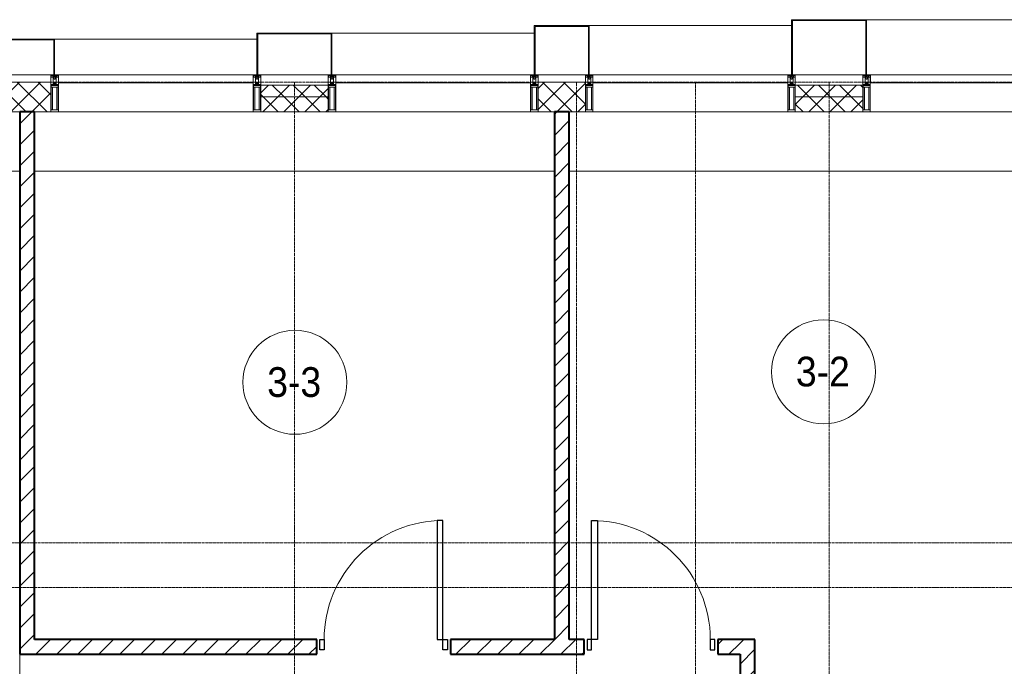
# Model space of a CAD drawing. Header units: millimetres. Extents: x 110168 to 197584, y 7718 to 235556.
# Tile 22 of 42: x 120500 to 127130, y 29169 to 33520. Entities that reach past the tile are written whole.
import ezdxf

# ---------------------------------------------------------------- set-up
doc = ezdxf.new("R2010")
doc.units = ezdxf.units.MM
doc.linetypes.add('ADSK_Линия сетки', pattern=[25, 20, -2.5, 0, -2.5])
doc.linetypes.add('Линия сетки', pattern=[25, 20, -2.5, 0, -2.5])
for name, color, linetype, lineweight in [('Двери', 7, 'Continuous', 18), ('Импосты витража', 7, 'Continuous', 18), ('Колонны', 7, 'Continuous', 18), ('Марки помещений', 7, 'Continuous', 20), ('Оси', 7, 'Continuous', 9), ('Панели витража', 7, 'Continuous', 18), ('Перекрытия', 7, 'Continuous', 18), ('Стены', 7, 'Continuous', 18), ('Стены разрез', 7, 'Continuous', 40), ('Стены штриховка', 7, 'Continuous', 40), ('Элементы узлов', 7, 'Continuous', 18)]:
    doc.layers.add(name, color=color, linetype=linetype, lineweight=lineweight)
doc.styles.add('Arial_3', font='arial.ttf', dxfattribs={"width": 0.9, "height": 200})
pattern_1 = [(45, (0, 0), (-70.71068, 70.71068), [])]
pattern_2 = [(45, (0, 0), (-70.71068, 70.71068), []), (135, (0, 0), (-70.71068, -70.71068), [])]

# ---------------------------------------------------------------- blocks, each defined once
blk = doc.blocks.new('A_DOR_Door - Вн_3_Одинарная_900x2100-3073232-МКСС_К4_L26_87_900_')
at = {"layer": 'Двери', "color": 253, "lineweight": 30, "true_color": 0xaaaaaa}
for p, q in [((-400, 50), (-400, 850)), ((-400, 850), (-360, 850)), ((-400, 50), (-400, 850)), ((-360, 850), (-360, 50)), ((-430, 50), (-430, -20)), ((-400, 50), (-430, 50)), ((-360, 50), (-400, 50)), ((-400, -20), (-400, 50)), ((430, 50), (400, 50)), ((400, 50), (400, -20)), ((430, -20), (430, 50)), ((-430, -20), (-400, -20)), ((400, -20), (430, -20))]:
    blk.add_line(p, q, dxfattribs=at)
at = {"layer": 'Двери', "color": 254, "lineweight": 9, "true_color": 0xd4d4d4}
blk.add_arc((-400, 50), 800, 360, 90, dxfattribs=at)
blk = doc.blocks.new('A_DOR_Door - Вн_3_Одинарная_900x2100-3073277-МКСС_К4_L26_87_900_')
at = {"layer": 'Двери', "color": 253, "lineweight": 30, "true_color": 0xaaaaaa}
for p, q in [((-430, 20), (-400, 20)), ((-430, -50), (-430, 20)), ((-400, 20), (-400, -50)), ((400, -50), (400, 20)), ((400, 20), (430, 20)), ((430, 20), (430, -50)), ((-400, -50), (-430, -50)), ((-400, -50), (-400, -850)), ((-360, -50), (-400, -50)), ((-400, -50), (-400, -850)), ((-360, -850), (-360, -50)), ((430, -50), (400, -50)), ((-400, -850), (-360, -850))]:
    blk.add_line(p, q, dxfattribs=at)
at = {"layer": 'Двери', "color": 254, "lineweight": 9, "true_color": 0xd4d4d4}
blk.add_arc((-400, -50), 800, 270, 0, dxfattribs=at)
blk = doc.blocks.new('135_SLK_K4_AR_rvt-1-МКСС_К4_L26_87_900_')
at = {"layer": 'Стены разрез', "lineweight": 9, "true_color": 0xaaaaaa}
h = blk.add_hatch(dxfattribs=at)
h.set_pattern_fill('FP_1', color=253, style=0, pattern_type=2)
h.set_pattern_definition(pattern_1)
h.paths.add_polyline_path([(120600, 29250), (120600, 32900), (120500, 32900), (120500, 29250)])
h = blk.add_hatch(dxfattribs=at)
h.set_pattern_fill('FP_1', color=253, style=0, pattern_type=2)
h.set_pattern_definition(pattern_1)
h.paths.add_polyline_path([(124200, 29350), (124200, 32900), (124100, 32900), (124100, 29350)])
h = blk.add_hatch(dxfattribs=at)
h.set_pattern_fill('FP_1', color=253, style=0, pattern_type=2)
h.set_pattern_definition(pattern_1)
h.paths.add_polyline_path([(125200, 29250), (125350, 29250), (125350, 29350), (125200, 29350)])
h.paths.add_polyline_path([(124300, 29250), (124300, 29350), (123400, 29350), (123400, 29250)])
h.paths.add_polyline_path([(122500, 29250), (122500, 29350), (120600, 29350), (120600, 29250), (122418.7, 29250)])
h = blk.add_hatch(dxfattribs=at)
h.set_pattern_fill('FP_1', color=253, style=0, pattern_type=2)
h.set_pattern_definition(pattern_1)
h.paths.add_polyline_path([(125450, 28750), (125450, 29350), (125350, 29350), (125350, 28750), (125377.1, 28750)])
at = {"layer": 'Перекрытия', "color": 253, "true_color": 0xaaaaaa}
for p, q in [((120500, 32500), (115749.8, 32500)), ((124100, 32500), (120600, 32500)), ((127800, 32500), (124200, 32500))]:
    blk.add_line(p, q, dxfattribs=at)
at = {"layer": 'Стены', "color": 253, "true_color": 0xaaaaaa}
blk.add_line((120500.4, 29250), (120500.4, 28200), dxfattribs=at)
at = {"layer": 'Стены разрез', "color": 253, "true_color": 0xaaaaaa}
for p, q in [((120500, 32900), (120500, 29250)), ((120600, 32900), (120500, 32900)), ((120600, 29350), (120600, 32900)), ((124200, 32900), (124100, 32900)), ((124100, 32900), (124100, 29350)), ((124200, 29350), (124200, 32900)), ((122500, 29350), (120600, 29350)), ((122500, 29250), (122500, 29350)), ((124100, 29350), (123400, 29350)), ((123400, 29350), (123400, 29250)), ((124300, 29350), (124200, 29350)), ((124300, 29250), (124300, 29350)), ((125350, 29350), (125200, 29350)), ((125200, 29350), (125200, 29250)), ((125450, 29350), (125350, 29350)), ((125450, 28750), (125450, 29350)), ((120500, 29250), (120600, 29250)), ((120600, 29250), (122500, 29250)), ((123400, 29250), (124300, 29250)), ((125200, 29250), (125350, 29250)), ((125350, 29250), (125350, 28750))]:
    blk.add_line(p, q, dxfattribs=at)
at = {"layer": 'Двери', "color": 253, "lineweight": 18, "true_color": 0xaaaaaa, "rotation": 180}
blk.add_blockref('A_DOR_Door - Вн_3_Одинарная_900x2100-3073277-МКСС_К4_L26_87_900_', (122950, 29300), dxfattribs=at)
at = {"layer": 'Двери', "color": 253, "lineweight": 18, "true_color": 0xaaaaaa}
blk.add_blockref('A_DOR_Door - Вн_3_Одинарная_900x2100-3073232-МКСС_К4_L26_87_900_', (124750, 29300), dxfattribs=at)
blk = doc.blocks.new('System Panel - A_PAN_Glass-7513417-МКСС_К4_L26_87_900_')
at = {"layer": 'Панели витража', "color": 253, "lineweight": 5, "true_color": 0xaaaaaa}
for p, q in [((656.25, 0), (-656.25, 0)), ((-656.25, 0), (-656.25, -55)), ((656.25, -55), (656.25, 0)), ((-656.25, -55), (656.25, -55))]:
    blk.add_line(p, q, dxfattribs=at)
blk = doc.blocks.new('Rectangular Mullion - R_StandardFrame_50Wx250H-5816490-МКСС_К4_L26_87_900_')
at = {"layer": 'Импосты витража', "color": 253, "lineweight": 5, "true_color": 0xaaaaaa}
blk.add_line((134740, 32900), (133427.5, 32900), dxfattribs=at)
blk = doc.blocks.new('Rectangular Mullion - 50Wx250H-2623690-МКСС_К4_L26_87_900_')
at = {"layer": 'Элементы узлов', "color": 253, "lineweight": 5, "true_color": 0xaaaaaa}
for p, q in [((-25, 65.2), (-25, 250)), ((-25, 250), (0, 250)), ((-23, 237.3), (0, 237.3)), ((-23, 237.3), (-23, 73.6)), ((-14.9, 84), (-14.9, 237.3)), ((25, 250), (0, 250)), ((23, 237.3), (0, 237.3)), ((14.9, 84), (14.9, 237.3)), ((23, 237.3), (23, 73.6)), ((25, 65.2), (25, 250)), ((0, 84), (-23, 84)), ((-0.5, 73.6), (-23, 73.6)), ((-14, 71.3), (-14, 65.2)), ((-10, 71.3), (-14, 71.3)), ((-10, 53), (-10, 71.3)), ((-7, 65.2), (-5.9, 67.3)), ((-4.1, 67.3), (-5.9, 67.3)), ((-4.1, 67.3), (-2.9, 65.1)), ((0, 84), (23, 84)), ((0.5, 73.6), (23, 73.6)), ((4.1, 67.3), (2.9, 65.1)), ((4.1, 67.3), (5.9, 67.3)), ((7, 65.2), (5.9, 67.3)), ((10, 71.3), (14, 71.3)), ((10, 53), (10, 71.3)), ((14, 71.3), (14, 65.2)), ((-14, 65.2), (-25, 65.2)), ((-23.8, 14.6), (-25, 14.2)), ((-25, 0), (-25, 14.2)), ((-22.3, 17), (-23.8, 17)), ((-23.8, 17), (-23.8, 14.6)), ((-22.5, 10.6), (-23.8, 14.6)), ((-22.5, 10.6), (-23.7, 9.9)), ((-23.7, 1.3), (-23.7, 9.9)), ((-23.7, 1.3), (-11.8, 1.3)), ((-23.2, 10.2), (-22.5, 8)), ((-22.5, 8), (-22.5, 4.5)), ((-21.3, 4.5), (-22.5, 4.5)), ((-22.3, 17), (-22.3, 16)), ((-22.3, 16), (-21.3, 16)), ((-19, 17.6), (-21.3, 16)), ((-21.3, 4.5), (-21.3, 6.5)), ((-21.3, 6.5), (-14.2, 6.5)), ((-18.4, 16.6), (-19, 17.6)), ((-7.4, 16.6), (-18.4, 16.6)), ((-14.2, 6.5), (-14.2, 4.5)), ((-13.2, 4.5), (-14.2, 4.5)), ((-13.2, 4.5), (-12.2, 7.2)), ((-12.7, 7.6), (-11.3, 11.4)), ((-12.7, 7.6), (-11.8, 6.9)), ((-12.2, 9), (-12.2, 14.8)), ((-12.2, 14.8), (0, 14.8)), ((-11.8, 1.3), (-11.8, 6.9)), ((-10.5, 11.2), (-11.3, 11.4)), ((-10.5, 1.5), (-10.5, 11.2)), ((-4.8, 1.5), (-10.5, 1.5)), ((-8.7, 53), (-10, 53)), ((-10, 53), (-10, 17)), ((-10, 17), (-7.5, 17)), ((-8.7, 53), (-7, 54.7)), ((-8.5, 23), (-1.5, 30)), ((-8.5, 18.5), (-8.5, 23)), ((-7.5, 18.5), (-8.5, 18.5)), ((-7.5, 17), (-7.5, 18.5)), ((-7.4, 18), (-7.4, 16.6)), ((-2.6, 18), (-7.4, 18)), ((-7, 65.2), (-7, 54.7)), ((0, 8), (-4.8, 8)), ((-4.8, 1.5), (-4.8, 8)), ((-2.9, 65.1), (-2.9, 54.6)), ((-1.3, 53), (-2.9, 54.6)), ((-2.6, 18), (-2.6, 16.8)), ((-2.6, 16.8), (0, 16.8)), ((-1.5, 30), (0, 30)), ((0, 53), (-1.3, 53)), ((0, 53), (1.3, 53)), ((1.5, 30), (0, 30)), ((2.6, 16.8), (0, 16.8)), ((0, 14.8), (0, 16.8)), ((0, 14.8), (0, 16.8)), ((12.2, 14.8), (0, 14.8)), ((0, 0), (0, 8)), ((0, 8), (4.8, 8)), ((0, 0), (0, 8)), ((1.3, 53), (2.9, 54.6)), ((8.5, 23), (1.5, 30)), ((2.6, 18), (2.6, 16.8)), ((2.6, 18), (7.4, 18)), ((2.9, 65.1), (2.9, 54.6)), ((4.8, 1.5), (4.8, 8)), ((4.8, 1.5), (10.5, 1.5)), ((7, 65.2), (7, 54.7)), ((8.7, 53), (7, 54.7)), ((7.4, 18), (7.4, 16.6)), ((7.4, 16.6), (18.4, 16.6)), ((7.5, 18.5), (8.5, 18.5)), ((7.5, 17), (7.5, 18.5)), ((10, 17), (7.5, 17)), ((8.5, 18.5), (8.5, 23)), ((8.7, 53), (10, 53)), ((10, 53), (10, 17)), ((10.5, 11.2), (11.3, 11.4)), ((10.5, 1.5), (10.5, 11.2)), ((12.7, 7.6), (11.3, 11.4)), ((12.7, 7.6), (11.8, 6.9)), ((11.8, 1.3), (11.8, 6.9)), ((23.7, 1.3), (11.8, 1.3)), ((12.2, 9), (12.2, 14.8)), ((13.2, 4.5), (12.2, 7.2)), ((13.2, 4.5), (14.2, 4.5)), ((14, 65.2), (25, 65.2)), ((21.3, 6.5), (14.2, 6.5)), ((14.2, 6.5), (14.2, 4.5)), ((18.4, 16.6), (19, 17.6)), ((19, 17.6), (21.3, 16)), ((22.3, 16), (21.3, 16)), ((21.3, 4.5), (21.3, 6.5)), ((21.3, 4.5), (22.5, 4.5)), ((22.3, 17), (22.3, 16)), ((22.3, 17), (23.8, 17)), ((22.5, 10.6), (23.8, 14.6)), ((22.5, 10.6), (23.7, 9.9)), ((23.2, 10.2), (22.5, 8)), ((22.5, 8), (22.5, 4.5)), ((23.7, 1.3), (23.7, 9.9)), ((23.8, 17), (23.8, 14.6)), ((23.8, 14.6), (25, 14.2)), ((25, 0), (25, 14.2)), ((-25, 0), (0, 0)), ((25, 0), (0, 0))]:
    blk.add_line(p, q, dxfattribs=at)
for centre, start, end in [((-0.5, 73.1), 360, 90), ((0.5, 73.1), 90, 180)]:
    blk.add_arc(centre, 0.5, start, end, dxfattribs=at)
blk = doc.blocks.new('Rectangular Mullion - R_StandardFrame_50Wx250H-V41-МКСС_К4_L26_87_900_')
at = {"layer": 'Импосты витража', "color": 253, "lineweight": 5, "true_color": 0xaaaaaa}
for p, q in [((-25, 0), (-25, 250)), ((-25, 250), (25, 250)), ((25, 250), (25, 0)), ((0, 0), (-25, 0)), ((25, 0), (5, 0))]:
    blk.add_line(p, q, dxfattribs=at)
blk = doc.blocks.new('Rectangular Mullion - R_StandardFrame_50Wx250H-V40-МКСС_К4_L26_87_900_')
at = {"layer": 'Импосты витража', "color": 253, "lineweight": 5, "true_color": 0xaaaaaa}
for p, q in [((-25, 0), (-25, 250)), ((-25, 250), (25, 250)), ((25, 250), (25, 0)), ((-5, 0), (-25, 0)), ((25, 0), (0, 0))]:
    blk.add_line(p, q, dxfattribs=at)
blk = doc.blocks.new('Rectangular Mullion - R_StandardFrame_50Wx250H-5937779-МКСС_К4_L26_87_900_')
at = {"layer": 'Импосты витража', "color": 253, "lineweight": 5, "true_color": 0xaaaaaa}
blk.add_line((122072.5, 32900), (120760, 32900), dxfattribs=at)
blk = doc.blocks.new('Rectangular Mullion - R_StandardFrame_50Wx250H-7516606-МКСС_К4_L26_87_900_')
at = {"layer": 'Импосты витража', "color": 253, "lineweight": 5, "true_color": 0xaaaaaa}
for p, q in [((-25, 0), (-25, 250)), ((-25, 250), (25, 250)), ((25, 250), (25, 0)), ((-5, 0), (-25, 0)), ((25, 0), (0, 0))]:
    blk.add_line(p, q, dxfattribs=at)
blk = doc.blocks.new('A_SLK_PAN_Type1 - Прямой тип панели-6538435-МКСС_К4_L26_87_900_')
at = {"layer": 'Колонны', "lineweight": 5}
for p, q in [((-247.5, 0), (-252.5, 0)), ((-252.5, 0), (-252.5, -370)), ((-247.5, -365), (-247.5, 0)), ((227.5, 0), (-227.5, 0)), ((247.5, 0), (247.5, -365)), ((252.5, 0), (247.5, 0)), ((252.5, -370), (252.5, 0)), ((-252.5, -370), (252.5, -370)), ((247.5, -365), (-247.5, -365))]:
    blk.add_line(p, q, dxfattribs=at)
blk = doc.blocks.new('A_SLK_PAN_Type1 - Прямой тип панели-6538437-МКСС_К4_L26_87_900_')
at = {"layer": 'Колонны', "lineweight": 5}
for p, q in [((-247.5, 0), (-252.5, 0)), ((-252.5, 0), (-252.5, -280)), ((-247.5, -275), (-247.5, 0)), ((227.5, 0), (-227.5, 0)), ((247.5, 0), (247.5, -275)), ((252.5, 0), (247.5, 0)), ((252.5, -280), (252.5, 0)), ((-252.5, -280), (252.5, -280)), ((247.5, -275), (-247.5, -275))]:
    blk.add_line(p, q, dxfattribs=at)
blk = doc.blocks.new('A_SLK_PAN_Type1 - Прямой тип панели-6538438-МКСС_К4_L26_87_900_')
at = {"layer": 'Колонны', "lineweight": 5}
for p, q in [((-180, 0), (-185, 0)), ((-185, 0), (-185, -330)), ((-180, -325), (-180, 0)), ((160, 0), (-160, 0)), ((180, 0), (180, -325)), ((185, 0), (180, 0)), ((185, -330), (185, 0)), ((-185, -330), (185, -330)), ((180, -325), (-180, -325))]:
    blk.add_line(p, q, dxfattribs=at)
blk = doc.blocks.new('A_SLK_PAN_Type1 - Прямой тип панели-6538440-МКСС_К4_L26_87_900_')
at = {"layer": 'Колонны', "lineweight": 5}
for p, q in [((-180, 0), (-185, 0)), ((-185, 0), (-185, -240)), ((-180, -235), (-180, 0)), ((160, 0), (-160, 0)), ((180, 0), (180, -235)), ((185, 0), (180, 0)), ((185, -240), (185, 0)), ((-185, -240), (185, -240)), ((180, -235), (-180, -235))]:
    blk.add_line(p, q, dxfattribs=at)
blk = doc.blocks.new('A_OGR_PAN_Отлив - A_OGR_PAN_Отлив-6265619-МКСС_К4_L26_87_900_')
at = {"layer": 'Колонны', "color": 253, "lineweight": 5, "true_color": 0xaaaaaa}
blk.add_line((681.25, 370), (-681.25, 370), dxfattribs=at)
blk = doc.blocks.new('A_OGR_PAN_Отлив - A_OGR_PAN_Отлив-6265629-МКСС_К4_L26_87_900_')
at = {"layer": 'Колонны', "color": 253, "lineweight": 5, "true_color": 0xaaaaaa}
blk.add_line((681.25, 330), (-681.25, 330), dxfattribs=at)
blk = doc.blocks.new('A_OGR_PAN_Отлив - A_OGR_PAN_Отлив-6266089-МКСС_К4_L26_87_900_')
at = {"layer": 'Колонны', "color": 253, "lineweight": 5, "true_color": 0xaaaaaa}
blk.add_line((681.25, 280), (-681.25, 280), dxfattribs=at)
blk = doc.blocks.new('A_OGR_PAN_Отлив - A_OGR_PAN_Отлив-6265649-МКСС_К4_L26_87_900_')
at = {"layer": 'Колонны', "color": 253, "lineweight": 5, "true_color": 0xaaaaaa}
blk.add_line((681.25, 240), (-681.25, 240), dxfattribs=at)
blk = doc.blocks.new('135_SLK_K4_AR_FCD_rvt-1-МКСС_К4_L26_87_900_')
at = {"layer": 'Стены разрез', "lineweight": 5, "true_color": 0xaaaaaa}
h = blk.add_hatch(dxfattribs=at)
h.set_pattern_fill('FP_4', color=253, style=0, pattern_type=2)
h.set_pattern_definition(pattern_2)
h.paths.add_polyline_path([(120710, 32900), (120710, 33100), (120390, 33100), (120390, 32900)])
h = blk.add_hatch(dxfattribs=at)
h.set_pattern_fill('FP_4', color=253, style=0, pattern_type=2)
h.set_pattern_definition(pattern_2)
h.paths.add_polyline_path([(124310, 32900), (124310, 33100), (123990, 33100), (123990, 32900)])
h = blk.add_hatch(dxfattribs=at)
h.set_pattern_fill('FP_4', color=253, style=0, pattern_type=2)
h.set_pattern_definition(pattern_2)
h.paths.add_polyline_path([(122577.5, 33000), (122577.5, 33080), (122122.5, 33080), (122122.5, 33000), (122418.7, 33000)])
h = blk.add_hatch(dxfattribs=at)
h.set_pattern_fill('FP_4', color=253, style=0, pattern_type=2)
h.set_pattern_definition(pattern_2)
h.paths.add_polyline_path([(126177.5, 33000), (126177.5, 33080), (125722.5, 33080), (125722.5, 33000)])
h = blk.add_hatch(dxfattribs=at)
h.set_pattern_fill('FP_4', color=253, style=0, pattern_type=2)
h.set_pattern_definition(pattern_2)
h.paths.add_polyline_path([(122577.5, 32900), (122577.5, 33000), (122122.5, 33000), (122122.5, 32900), (122418.7, 32900)])
h = blk.add_hatch(dxfattribs=at)
h.set_pattern_fill('FP_4', color=253, style=0, pattern_type=2)
h.set_pattern_definition(pattern_2)
h.paths.add_polyline_path([(126177.5, 32900), (126177.5, 33000), (125722.5, 33000), (125722.5, 32900)])
at = {"layer": 'Стены разрез', "color": 253, "lineweight": 9, "true_color": 0xaaaaaa}
for p, q in [((120710, 33100), (120390, 33100)), ((120710, 32900), (120710, 33100)), ((124310, 33100), (123990, 33100)), ((123990, 33100), (123990, 32900)), ((124310, 32900), (124310, 33100)), ((122577.5, 33080), (122122.5, 33080)), ((122122.5, 33080), (122122.5, 32900)), ((122577.5, 32900), (122577.5, 33080)), ((126177.5, 33080), (125722.5, 33080)), ((125722.5, 33080), (125722.5, 32900)), ((126177.5, 32900), (126177.5, 33080)), ((120390, 32900), (120710, 32900)), ((122122.5, 32900), (122577.5, 32900)), ((123990, 32900), (124310, 32900)), ((125722.5, 32900), (126177.5, 32900))]:
    blk.add_line(p, q, dxfattribs=at)
at = {"layer": 'Стены штриховка', "color": 253, "lineweight": 9, "true_color": 0xaaaaaa}
for p, q in [((122577.5, 33000), (122122.5, 33000)), ((126177.5, 33000), (125722.5, 33000))]:
    blk.add_line(p, q, dxfattribs=at)
at = {"layer": 'Импосты витража', "color": 253, "lineweight": 5, "true_color": 0xaaaaaa, "extrusion": (0, 0, -1), "rotation": 180}
for name, p in [('Rectangular Mullion - 50Wx250H-2623690-МКСС_К4_L26_87_900_', (-120735, 33150)), ('Rectangular Mullion - R_StandardFrame_50Wx250H-7516606-МКСС_К4_L26_87_900_', (-120735, 33150)), ('Rectangular Mullion - 50Wx250H-2623690-МКСС_К4_L26_87_900_', (-122097.5, 33150)), ('Rectangular Mullion - R_StandardFrame_50Wx250H-V41-МКСС_К4_L26_87_900_', (-122097.5, 33150)), ('Rectangular Mullion - 50Wx250H-2623690-МКСС_К4_L26_87_900_', (-122602.5, 33150)), ('Rectangular Mullion - R_StandardFrame_50Wx250H-V40-МКСС_К4_L26_87_900_', (-122602.5, 33150)), ('Rectangular Mullion - 50Wx250H-2623690-МКСС_К4_L26_87_900_', (-123965, 33150)), ('Rectangular Mullion - R_StandardFrame_50Wx250H-V41-МКСС_К4_L26_87_900_', (-123965, 33150)), ('Rectangular Mullion - 50Wx250H-2623690-МКСС_К4_L26_87_900_', (-124335, 33150)), ('Rectangular Mullion - R_StandardFrame_50Wx250H-V40-МКСС_К4_L26_87_900_', (-124335, 33150)), ('Rectangular Mullion - 50Wx250H-2623690-МКСС_К4_L26_87_900_', (-125697.5, 33150)), ('Rectangular Mullion - R_StandardFrame_50Wx250H-V41-МКСС_К4_L26_87_900_', (-125697.5, 33150)), ('Rectangular Mullion - 50Wx250H-2623690-МКСС_К4_L26_87_900_', (-126202.5, 33150)), ('Rectangular Mullion - R_StandardFrame_50Wx250H-V40-МКСС_К4_L26_87_900_', (-126202.5, 33150))]:
    blk.add_blockref(name, p, dxfattribs=at)
at = {"layer": 'Импосты витража', "color": 253, "lineweight": 5, "true_color": 0xaaaaaa}
for name, p in [('Rectangular Mullion - R_StandardFrame_50Wx250H-5937779-МКСС_К4_L26_87_900_', (0, 0)), ('Rectangular Mullion - R_StandardFrame_50Wx250H-5816490-МКСС_К4_L26_87_900_', (-10800, 0)), ('Rectangular Mullion - R_StandardFrame_50Wx250H-5816490-МКСС_К4_L26_87_900_', (-9067.5, 0)), ('Rectangular Mullion - R_StandardFrame_50Wx250H-5816490-МКСС_К4_L26_87_900_', (-7200, 0))]:
    blk.add_blockref(name, p, dxfattribs=at)
at = {"layer": 'Колонны', "color": 253, "lineweight": 5, "true_color": 0xaaaaaa, "rotation": 180}
for name, p in [('A_SLK_PAN_Type1 - Прямой тип панели-6538435-МКСС_К4_L26_87_900_', (125950, 33150)), ('A_SLK_PAN_Type1 - Прямой тип панели-6538437-МКСС_К4_L26_87_900_', (122350, 33150)), ('A_SLK_PAN_Type1 - Прямой тип панели-6538438-МКСС_К4_L26_87_900_', (124150, 33150)), ('A_SLK_PAN_Type1 - Прямой тип панели-6538440-МКСС_К4_L26_87_900_', (120550, 33150))]:
    blk.add_blockref(name, p, dxfattribs=at)
at = {"layer": 'Колонны', "color": 253, "lineweight": 5, "true_color": 0xaaaaaa}
for name, p in [('A_OGR_PAN_Отлив - A_OGR_PAN_Отлив-6265619-МКСС_К4_L26_87_900_', (126883.8, 33150)), ('A_OGR_PAN_Отлив - A_OGR_PAN_Отлив-6266089-МКСС_К4_L26_87_900_', (123283.8, 33150)), ('A_OGR_PAN_Отлив - A_OGR_PAN_Отлив-6265629-МКСС_К4_L26_87_900_', (125016.3, 33150)), ('A_OGR_PAN_Отлив - A_OGR_PAN_Отлив-6265649-МКСС_К4_L26_87_900_', (121416.3, 33150))]:
    blk.add_blockref(name, p, dxfattribs=at)
at = {"layer": 'Панели витража', "color": 253, "lineweight": 5, "true_color": 0xaaaaaa}
for p in [(121416.3, 33150), (123283.8, 33150), (125016.3, 33150), (126883.8, 33150)]:
    blk.add_blockref('System Panel - A_PAN_Glass-7513417-МКСС_К4_L26_87_900_', p, dxfattribs=at)
blk = doc.blocks.new('050_Марка_Помещение - Номер-620969-МКСС_К4_L26_87_900_')
at = {"layer": 'Марки помещений'}
blk.add_circle((0, 0), 3.5, dxfattribs=at)

msp = doc.modelspace()

# ---------------------------------------------------------------- linework, layer by layer
at = {"layer": 'Оси', "linetype": 'ADSK_Линия сетки'}
for p, q in [((136730, 33100), (110985.5, 33100)), ((136730, 30000), (112255.5, 30000)), ((136730, 29700), (110985.5, 29700))]:
    msp.add_line(p, q, dxfattribs=at)
at = {"layer": 'Оси', "linetype": 'Линия сетки'}
for p, q in [((122350, 12025.7), (122350, 33100)), ((124250, 13295.7), (124250, 33100)), ((125050, 12025.7), (125050, 33100)), ((125950, 12025.7), (125950, 33100))]:
    msp.add_line(p, q, dxfattribs=at)

# ---------------------------------------------------------------- block references
at = {"lineweight": 5}
for name in ['135_SLK_K4_AR_FCD_rvt-1-МКСС_К4_L26_87_900_', '135_SLK_K4_AR_rvt-1-МКСС_К4_L26_87_900_']:
    msp.add_blockref(name, (0, 0), dxfattribs=at)
at = {"layer": 'Марки помещений', "xscale": 99.99999999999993, "yscale": 99.99999999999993, "zscale": 99.99999999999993}
for p in [(125912.6, 31150.6), (122352.9, 31080.1)]:
    msp.add_blockref('050_Марка_Помещение - Номер-620969-МКСС_К4_L26_87_900_', p, dxfattribs=at)

# ---------------------------------------------------------------- texts
at = {"layer": 'Марки помещений', "lineweight": 9, "char_height": 200, "width": 447.342, "attachment_point": 1, "style": 'Arial_3'}
for s, insert in [('3-2', (125726.1, 31252.4)), ('3-3', (122166.3, 31181.8))]:
    msp.add_mtext(s, dxfattribs=dict(at, insert=insert))

doc.saveas('drawing.dxf')
